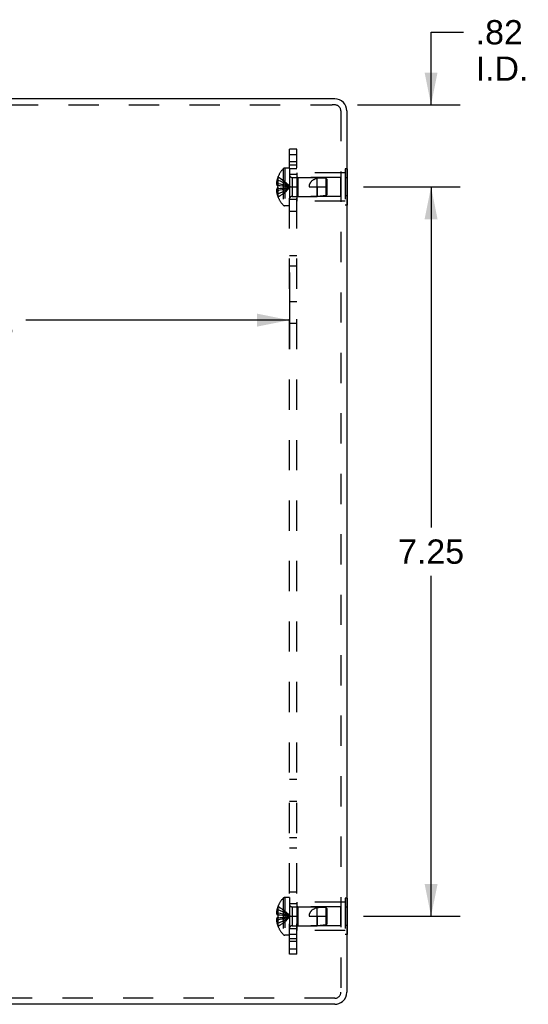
# Model space of a CAD drawing. Header units: inches. Extents: x 0 to 54.6, y 0 to 35.4.
# Tile 18 of 18: x 31 to 36, y 14.7 to 24.4. Entities that reach past the tile are written whole.
import ezdxf

# ---------------------------------------------------------------- set-up
doc = ezdxf.new("R2010")
doc.units = ezdxf.units.IN
doc.header["$LTSCALE"] = 3.005357
doc.header["$MEASUREMENT"] = 0
doc.linetypes.add('HIDDEN', pattern=[0.2, 0.1, -0.1])
doc.layers.get('0').update_dxf_attribs({"linetype": 'CONTINUOUS'})
for name, color, linetype in [('DEFAULT_2', 8, 'HIDDEN'), ('DIMENSIONS', 7, 'CONTINUOUS'), ('SUBPANEL', 7, 'CONTINUOUS')]:
    doc.layers.add(name, color=color, linetype=linetype)
doc.styles.get("Standard").update_dxf_attribs({"font": 'arial.ttf'})
doc.dimstyles.new('DIMSTYLE_1', dxfattribs={"dimtxt": 0.241071, "dimasz": 0.321429, "dimexe": 0.09, "dimexo": 0.07, "dimgap": 0.0375, "dimtad": 0, "dimtih": 1, "dimtoh": 1, "dimzin": 4, "dimdsep": 46, "dimtxsty": 'Standard', "dimblk": '_FILLED', "dimblk1": '_FILLED', "dimblk2": '_FILLED', "dimcen": 0.09, "dimadec": 3, "dimazin": 1, "dimtfac": 1, "dimtdec": 3, "dimtofl": 0, "dimtmove": 0, "dimatfit": 3, "dimldrblk": '_FILLED', "dimfxl": 0, "dimtolj": 1, "dimtzin": 4, "dimarcsym": 0})

# ---------------------------------------------------------------- blocks, each defined once
blk = doc.blocks.new('_FILLED')
at = {"color": 0, "linetype": 'ByBlock'}
blk.add_solid([(0, 0), (-1, 0.2), (-1, -0.2)], dxfattribs=at)
blk = doc.blocks.new('*D4')
at = {"layer": 'DIMENSIONS', "color": 2, "linetype": 'Continuous'}
for p, q in [((35.0467, 23.6013), (35.0467, 24.3237)), ((35.0467, 24.3237), (35.3696, 24.3237)), ((34.3152, 23.6013), (35.3359, 23.6013)), ((34.3752, 22.7863), (35.3359, 22.7863)), ((35.0467, 22.7863), (35.0467, 22.1435))]:
    blk.add_line(p, q, dxfattribs=at)
at = {"layer": 'DIMENSIONS', "color": 2, "linetype": 'Continuous', "xscale": 0.3214285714, "yscale": 0.3214285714, "zscale": 0.3214285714}
for p, rotation in [((35.0467, 23.6013), 270), ((35.0467, 22.7863), 90)]:
    blk.add_blockref('_FILLED', p, dxfattribs=dict(at, rotation=rotation))
at = {"layer": 'DIMENSIONS', "color": 2, "linetype": 'Continuous', "insert": (35.4901, 24.4443), "char_height": 0.24107, "width": 0.522471, "attachment_point": 1, "line_spacing_factor": 0.9}
blk.add_mtext('.82\\PI.D.', dxfattribs=at)
blk = doc.blocks.new('*D12')
at = {"layer": 'DIMENSIONS', "color": 2, "linetype": 'Continuous'}
for p, q in [((34.3752, 22.7863), (35.3359, 22.7863)), ((35.0467, 22.7863), (35.0467, 19.4024)), ((35.0467, 15.5363), (35.0467, 18.9202)), ((34.3752, 15.5363), (35.3359, 15.5363))]:
    blk.add_line(p, q, dxfattribs=at)
at = {"layer": 'DIMENSIONS', "color": 2, "linetype": 'Continuous', "xscale": 0.3214285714, "yscale": 0.3214285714, "zscale": 0.3214285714}
for p, rotation in [((35.0467, 22.7863), 90), ((35.0467, 15.5363), 270)]:
    blk.add_blockref('_FILLED', p, dxfattribs=dict(at, rotation=rotation))
at = {"layer": 'DIMENSIONS', "color": 2, "linetype": 'Continuous', "insert": (35.0467, 19.2819), "char_height": 0.24107, "width": 0.655105, "attachment_point": 2, "line_spacing_factor": 0.9}
blk.add_mtext('7.25', dxfattribs=at)
blk = doc.blocks.new('*D15')
at = {"layer": 'DIMENSIONS', "color": 2, "linetype": 'Continuous'}
for p, q in [((26.0852, 21.9363), (26.0852, 21.1728)), ((33.6392, 21.9363), (33.6392, 21.1728)), ((26.0852, 21.4621), (28.7043, 21.4621)), ((33.6392, 21.4621), (31.02, 21.4621))]:
    blk.add_line(p, q, dxfattribs=at)
at = {"layer": 'DIMENSIONS', "color": 2, "linetype": 'Continuous', "xscale": 0.3214285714, "yscale": 0.3214285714, "zscale": 0.3214285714, "rotation": 180}
blk.add_blockref('_FILLED', (26.0852, 21.4621), dxfattribs=at)
at = {"layer": 'DIMENSIONS', "color": 2, "linetype": 'Continuous', "xscale": 0.3214285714, "yscale": 0.3214285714, "zscale": 0.3214285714}
blk.add_blockref('_FILLED', (33.6392, 21.4621), dxfattribs=at)
at = {"layer": 'DIMENSIONS', "color": 2, "linetype": 'Continuous', "insert": (29.8622, 21.5826), "char_height": 0.241071, "width": 2.074648, "attachment_point": 2, "line_spacing_factor": 0.9}
blk.add_mtext('7.55 USABLE\\PDEPTH', dxfattribs=at)

msp = doc.modelspace()

# ---------------------------------------------------------------- linework, layer by layer
at = {"color": 3, "linetype": 'Continuous'}
for p, q in [((34.0902, 23.6613), (27.2171, 23.6613)), ((34.2102, 23.5413), (34.2102, 14.7813)), ((34.0902, 14.6613), (27.2171, 14.6613))]:
    msp.add_line(p, q, dxfattribs=at)
at = {"color": 7, "linetype": 'Continuous'}
for p, q in [((34.2142, 22.9665), (34.2102, 22.9665)), ((34.2142, 22.9665), (34.2142, 22.6062)), ((34.2142, 22.8764), (34.2102, 22.8764)), ((34.2142, 22.6963), (34.2102, 22.6963)), ((34.2142, 22.6062), (34.2102, 22.6062)), ((34.2142, 15.7165), (34.2102, 15.7165)), ((34.2142, 15.7165), (34.2142, 15.3562)), ((34.2142, 15.6264), (34.2102, 15.6264)), ((34.2142, 15.4463), (34.2102, 15.4463)), ((34.2142, 15.3562), (34.2102, 15.3562))]:
    msp.add_line(p, q, dxfattribs=at)
at = {"color": 3, "linetype": 'Continuous'}
for centre, start, end in [((34.0902, 23.5413), 0, 90), ((34.0902, 14.7813), 270, 310.41647)]:
    msp.add_arc(centre, 0.12, start, end, dxfattribs=at)
at = {"color": 7, "linetype": 'Continuous'}
msp.add_arc((34.0902, 14.7813), 0.12, 310.41647, 360, dxfattribs=at)
at = {"layer": 'DEFAULT_2', "color": 8, "linetype": 'HIDDEN'}
for p, q in [((27.2366, 23.6013), (34.0638, 23.6013)), ((34.0902, 23.6013), (34.0638, 23.6013)), ((34.1502, 23.5413), (34.1502, 14.7813)), ((33.5781, 22.9666), (33.5781, 22.6061)), ((33.5926, 22.9728), (33.5926, 22.5998)), ((33.6392, 22.9728), (33.5926, 22.9728)), ((33.6392, 22.9728), (33.6392, 22.5998)), ((33.7142, 22.9263), (33.7142, 22.6463)), ((34.1932, 22.9263), (33.7142, 22.9263)), ((34.2102, 22.9665), (34.1932, 22.9665)), ((34.1932, 22.9665), (34.1932, 22.6062)), ((33.5258, 22.8212), (33.5109, 22.8212)), ((33.5258, 22.8548), (33.5158, 22.8548)), ((33.5262, 22.8856), (33.5258, 22.8858)), ((33.5262, 22.8856), (33.5258, 22.8846)), ((33.5258, 22.8846), (33.5258, 22.8018)), ((33.6674, 22.8803), (33.6674, 22.6923)), ((33.6674, 22.8803), (33.9142, 22.8803)), ((33.7242, 22.8813), (33.7142, 22.8913)), ((33.7242, 22.8813), (33.7242, 22.6913)), ((34.1517, 22.8813), (33.7242, 22.8813)), ((33.9142, 22.6923), (33.9142, 22.8803)), ((34.0042, 22.8713), (33.9142, 22.8803)), ((34.0042, 22.7013), (34.0042, 22.8713)), ((34.0042, 22.8713), (34.0094, 22.8656)), ((34.0142, 22.8603), (34.0042, 22.8713)), ((34.0094, 22.8656), (34.0142, 22.8603)), ((34.0142, 22.7123), (34.0142, 22.8603)), ((34.1517, 22.6913), (34.1517, 22.8813)), ((34.2102, 22.8764), (34.1932, 22.8764)), ((33.5258, 22.7514), (33.5109, 22.7514)), ((33.5258, 22.8018), (33.5158, 22.8018)), ((33.5258, 22.7708), (33.5158, 22.7708)), ((33.5258, 22.7178), (33.5158, 22.7178)), ((33.5262, 22.8018), (33.5258, 22.8018)), ((33.5258, 22.8018), (33.5483, 22.7997)), ((33.5258, 22.7708), (33.5483, 22.773)), ((33.5262, 22.7709), (33.5258, 22.7708)), ((33.5258, 22.7708), (33.5258, 22.688)), ((33.5262, 22.8018), (33.526, 22.7966)), ((33.548, 22.773), (33.5698, 22.7753)), ((33.5695, 22.7753), (33.5907, 22.7778)), ((33.5905, 22.7778), (33.611, 22.7805)), ((33.8342, 22.7863), (34.0142, 22.7863)), ((33.9142, 22.7863), (33.9142, 22.6923)), ((34.0142, 22.7123), (34.0042, 22.7013)), ((33.5262, 22.6871), (33.5258, 22.688)), ((33.5262, 22.6871), (33.5258, 22.6868)), ((33.6674, 22.6923), (33.9142, 22.6923)), ((33.7242, 22.6913), (33.7142, 22.6813)), ((34.1932, 22.6463), (33.7142, 22.6463)), ((34.1517, 22.6913), (33.7242, 22.6913)), ((34.0042, 22.7013), (33.9142, 22.6923)), ((34.2102, 22.6963), (34.1932, 22.6963)), ((33.6392, 22.5998), (33.5926, 22.5998)), ((34.2102, 22.6062), (34.1932, 22.6062)), ((33.5781, 15.7166), (33.5781, 15.3561)), ((33.6392, 15.7228), (33.5926, 15.7228)), ((33.5926, 15.7228), (33.5926, 15.3498)), ((33.6392, 15.7228), (33.6392, 15.3498)), ((34.1932, 15.6763), (33.7142, 15.6763)), ((33.7142, 15.6763), (33.7142, 15.3963)), ((34.2102, 15.7165), (34.1932, 15.7165)), ((34.1932, 15.7165), (34.1932, 15.3562)), ((33.5258, 15.5712), (33.5109, 15.5712)), ((33.5258, 15.6048), (33.5158, 15.6048)), ((33.5262, 15.6356), (33.5258, 15.6358)), ((33.5262, 15.6356), (33.5258, 15.6346)), ((33.5258, 15.6346), (33.5258, 15.5518)), ((33.6674, 15.6303), (33.9142, 15.6303)), ((33.6674, 15.6303), (33.6674, 15.4423)), ((33.7242, 15.6313), (33.7142, 15.6413)), ((34.1517, 15.6313), (33.7242, 15.6313)), ((33.7242, 15.6313), (33.7242, 15.4413)), ((34.0042, 15.6213), (33.9142, 15.6303)), ((33.9142, 15.4423), (33.9142, 15.6303)), ((34.0142, 15.6103), (34.0042, 15.6213)), ((34.0042, 15.4513), (34.0042, 15.6213)), ((34.0142, 15.4623), (34.0142, 15.6103)), ((34.1517, 15.4413), (34.1517, 15.6313)), ((34.2102, 15.6264), (34.1932, 15.6264)), ((33.5258, 15.5014), (33.5109, 15.5014)), ((33.5258, 15.5518), (33.5158, 15.5518)), ((33.5258, 15.5208), (33.5158, 15.5208)), ((33.5258, 15.4678), (33.5158, 15.4678)), ((33.5262, 15.5518), (33.5258, 15.5518)), ((33.5258, 15.5518), (33.5483, 15.5497)), ((33.5258, 15.5208), (33.5483, 15.523)), ((33.5262, 15.5209), (33.5258, 15.5208)), ((33.5258, 15.5208), (33.5258, 15.438)), ((33.548, 15.523), (33.5698, 15.5253)), ((33.5695, 15.5253), (33.5907, 15.5278)), ((33.5905, 15.5278), (33.611, 15.5305)), ((33.8342, 15.5363), (34.0142, 15.5363)), ((33.9142, 15.5363), (33.9142, 15.4423)), ((33.5258, 15.438), (33.5262, 15.4371)), ((33.5262, 15.4371), (33.5258, 15.4368)), ((33.6674, 15.4423), (33.9142, 15.4423)), ((33.7242, 15.4413), (33.7142, 15.4313)), ((34.1932, 15.3963), (33.7142, 15.3963)), ((34.1517, 15.4413), (33.7242, 15.4413)), ((34.0042, 15.4513), (33.9142, 15.4423)), ((34.0142, 15.4623), (34.0042, 15.4513)), ((34.2102, 15.4463), (34.1932, 15.4463)), ((33.6392, 15.3498), (33.5926, 15.3498)), ((34.2102, 15.3562), (34.1932, 15.3562)), ((34.0902, 14.7213), (27.2171, 14.7213))]:
    msp.add_line(p, q, dxfattribs=at)
for points in [[(33.5158, 22.8548), (33.5148, 22.8504), (33.5139, 22.846), (33.5131, 22.8417), (33.5125, 22.8375), (33.5119, 22.8334), (33.5115, 22.8293), (33.5111, 22.8252), (33.5109, 22.8212)], [(33.5109, 22.8212), (33.5111, 22.8188), (33.5115, 22.8164), (33.512, 22.814), (33.5126, 22.8115), (33.5132, 22.8091), (33.514, 22.8067), (33.5148, 22.8042), (33.5158, 22.8018)], [(33.5258, 22.8548), (33.548, 22.8454), (33.5695, 22.8351), (33.5905, 22.8241), (33.6108, 22.8123), (33.6306, 22.7997), (33.6498, 22.7863)], [(33.5258, 22.8212), (33.548, 22.8164), (33.5695, 22.8112), (33.5905, 22.8056), (33.6108, 22.7996), (33.6306, 22.7931), (33.6498, 22.7863)], [(33.5262, 22.8856), (33.5483, 22.8719), (33.5698, 22.8571), (33.5907, 22.8411), (33.611, 22.824), (33.6307, 22.8057), (33.6498, 22.7863)], [(33.9142, 22.8704), (33.9068, 22.8683), (33.8999, 22.866), (33.8935, 22.8635), (33.8875, 22.8609), (33.8819, 22.8581), (33.8767, 22.8552), (33.872, 22.8522), (33.8676, 22.8492), (33.8637, 22.8461), (33.8601, 22.843), (33.8568, 22.8398), (33.8539, 22.8367), (33.8512, 22.8335), (33.8487, 22.8303), (33.8465, 22.8271), (33.8445, 22.8238), (33.8426, 22.8205), (33.841, 22.8171), (33.8394, 22.8136), (33.8381, 22.8099), (33.8369, 22.8062), (33.8359, 22.8023), (33.8352, 22.7984), (33.8346, 22.7944), (33.8343, 22.7903), (33.8342, 22.7863)], [(34.0042, 22.8713), (33.9927, 22.8722), (33.9811, 22.8729), (33.9693, 22.8733), (33.9577, 22.8735), (33.9462, 22.8733), (33.935, 22.8727), (33.9244, 22.8718), (33.9142, 22.8704)], [(33.5158, 22.7708), (33.5148, 22.7684), (33.514, 22.766), (33.5132, 22.7635), (33.5126, 22.7611), (33.512, 22.7587), (33.5115, 22.7563), (33.5111, 22.7538), (33.5109, 22.7514)], [(33.5109, 22.7514), (33.5111, 22.7474), (33.5115, 22.7433), (33.5119, 22.7393), (33.5125, 22.7351), (33.5131, 22.7309), (33.5139, 22.7267), (33.5148, 22.7223), (33.5158, 22.7178)], [(33.5259, 22.7812), (33.5258, 22.7863), (33.5259, 22.7915), (33.526, 22.7966)], [(33.5258, 22.7178), (33.548, 22.7273), (33.5695, 22.7375), (33.5905, 22.7485), (33.6108, 22.7603), (33.6306, 22.7729), (33.6498, 22.7863)], [(33.5258, 22.7514), (33.548, 22.7562), (33.5695, 22.7614), (33.5905, 22.7671), (33.6108, 22.7731), (33.6306, 22.7795), (33.6498, 22.7863)], [(33.5259, 22.7812), (33.526, 22.776), (33.5262, 22.7709)], [(33.5262, 22.6871), (33.5483, 22.7008), (33.5698, 22.7156), (33.5907, 22.7316), (33.611, 22.7487), (33.6307, 22.7669), (33.6498, 22.7863)], [(33.548, 22.7997), (33.5698, 22.7973), (33.5907, 22.7949), (33.611, 22.7922), (33.6307, 22.7893), (33.6498, 22.7863)], [(33.5695, 22.7974), (33.5905, 22.7949), (33.6108, 22.7922), (33.6306, 22.7894), (33.6498, 22.7863)], [(33.6108, 22.7804), (33.6306, 22.7833), (33.6498, 22.7863)], [(33.611, 22.7805), (33.6307, 22.7833), (33.6498, 22.7863)], [(33.5158, 15.6048), (33.5148, 15.6004), (33.5139, 15.596), (33.5131, 15.5917), (33.5125, 15.5875), (33.5119, 15.5834), (33.5115, 15.5793), (33.5111, 15.5752), (33.5109, 15.5712)], [(33.5109, 15.5712), (33.5111, 15.5688), (33.5115, 15.5664), (33.512, 15.564), (33.5126, 15.5615), (33.5132, 15.5591), (33.514, 15.5567), (33.5148, 15.5542), (33.5158, 15.5518)], [(33.5258, 15.6048), (33.548, 15.5954), (33.5695, 15.5851), (33.5905, 15.5741), (33.6108, 15.5623), (33.6306, 15.5497), (33.6498, 15.5363)], [(33.5258, 15.5712), (33.548, 15.5664), (33.5695, 15.5612), (33.5905, 15.5556), (33.6108, 15.5496), (33.6306, 15.5431), (33.6498, 15.5363)], [(33.5262, 15.6356), (33.5483, 15.6219), (33.5698, 15.6071), (33.5907, 15.5911), (33.611, 15.574), (33.6307, 15.5557), (33.6498, 15.5363)], [(33.9142, 15.6204), (33.9068, 15.6183), (33.8999, 15.616), (33.8935, 15.6135), (33.8875, 15.6109), (33.8819, 15.6081), (33.8767, 15.6052), (33.872, 15.6022), (33.8676, 15.5992), (33.8637, 15.5961), (33.8601, 15.593), (33.8568, 15.5898), (33.8539, 15.5867), (33.8512, 15.5835), (33.8487, 15.5803), (33.8465, 15.5771), (33.8445, 15.5738), (33.8426, 15.5705), (33.841, 15.5671), (33.8394, 15.5636), (33.8381, 15.5599), (33.8369, 15.5562), (33.8359, 15.5523), (33.8352, 15.5484), (33.8346, 15.5444), (33.8343, 15.5403), (33.8342, 15.5363)], [(34.0042, 15.6213), (33.9927, 15.6222), (33.9811, 15.6229), (33.9693, 15.6233), (33.9577, 15.6235), (33.9462, 15.6233), (33.935, 15.6227), (33.9244, 15.6218), (33.9142, 15.6204)], [(34.0042, 15.6213), (34.0094, 15.6156), (34.0118, 15.6129)], [(33.5158, 15.5208), (33.5148, 15.5184), (33.514, 15.516), (33.5132, 15.5135), (33.5126, 15.5111), (33.512, 15.5087), (33.5115, 15.5063), (33.5111, 15.5038), (33.5109, 15.5014)], [(33.5109, 15.5014), (33.5111, 15.4974), (33.5115, 15.4933), (33.5119, 15.4893), (33.5125, 15.4851), (33.5131, 15.4809), (33.5139, 15.4767), (33.5148, 15.4723), (33.5158, 15.4678)], [(33.5262, 15.5518), (33.526, 15.5466), (33.5259, 15.5415), (33.5258, 15.5363), (33.5259, 15.5312), (33.526, 15.526), (33.5262, 15.5209)], [(33.5258, 15.5014), (33.548, 15.5062), (33.5695, 15.5114), (33.5905, 15.5171), (33.6108, 15.5231), (33.6306, 15.5295), (33.6498, 15.5363)], [(33.5258, 15.4678), (33.548, 15.4773), (33.5695, 15.4875), (33.5905, 15.4985), (33.6108, 15.5103), (33.6306, 15.5229), (33.6498, 15.5363)], [(33.5262, 15.4371), (33.5483, 15.4508), (33.5698, 15.4656), (33.5907, 15.4816), (33.611, 15.4987), (33.6307, 15.5169), (33.6498, 15.5363)], [(33.548, 15.5497), (33.5698, 15.5473), (33.5907, 15.5449), (33.611, 15.5422), (33.6307, 15.5393), (33.6498, 15.5363)], [(33.5695, 15.5474), (33.5905, 15.5449), (33.6108, 15.5422), (33.6306, 15.5394), (33.6498, 15.5363)], [(33.6108, 15.5304), (33.6306, 15.5333), (33.6498, 15.5363)], [(33.611, 15.5305), (33.6307, 15.5333), (33.6498, 15.5363)]]:
    msp.add_lwpolyline(points, dxfattribs=at)
for centre, radius, start, end in [((34.0902, 23.5413), 0.06, 0, 90), ((33.768, 22.7863), 0.2618, 136.4862, 157.66431), ((33.5926, 22.9528), 0.02, 90, 136.4862), ((33.6674, 22.9085), 0.0282, 180, 270), ((33.768, 22.7863), 0.2614, 157.91062, 164.80589), ((33.768, 22.7863), 0.2614, 195.19411, 202.08938), ((33.768, 22.7863), 0.2618, 202.33569, 223.5138), ((33.6674, 22.6641), 0.0282, 90, 180), ((33.5926, 22.6198), 0.02, 223.5138, 270), ((33.768, 15.5363), 0.2618, 136.4862, 157.66431), ((33.5926, 15.7028), 0.02, 90, 136.4862), ((33.768, 15.5363), 0.2614, 157.91062, 164.80589), ((33.6674, 15.6585), 0.0282, 180, 270), ((33.768, 15.5363), 0.2614, 195.19411, 202.08938), ((33.768, 15.5363), 0.2618, 202.33569, 223.5138), ((33.6674, 15.4141), 0.0282, 90, 180), ((33.5926, 15.3698), 0.02, 223.5138, 270), ((34.0902, 14.7813), 0.06, 270, 360)]:
    msp.add_arc(centre, radius, start, end, dxfattribs=at)
at = {"layer": 'SUBPANEL', "color": 8, "linetype": 'HIDDEN'}
for p, q in [((33.6392, 15.1613), (33.6392, 23.1613)), ((33.7142, 23.1613), (33.6392, 23.1613)), ((33.6392, 23.1096), (33.7142, 23.1096)), ((33.7142, 15.1613), (33.7142, 23.1613)), ((33.7142, 23.0363), (33.6392, 23.0363)), ((33.6392, 23.0073), (33.7142, 23.0073)), ((33.7142, 22.9673), (33.6392, 22.9673)), ((33.7142, 22.9113), (33.6392, 22.9113)), ((33.6392, 22.7863), (33.7142, 22.7863)), ((33.7142, 22.6613), (33.6392, 22.6613)), ((33.6392, 22.5444), (33.7142, 22.5444)), ((33.6392, 22.1048), (33.7142, 22.1048)), ((33.6392, 22.0035), (33.7142, 22.0035)), ((33.7142, 21.6453), (33.6392, 21.6453)), ((33.7142, 21.4273), (33.6392, 21.4273)), ((33.7142, 16.8953), (33.6392, 16.8953)), ((33.7142, 16.6773), (33.6392, 16.6773)), ((33.6392, 16.3191), (33.7142, 16.3191)), ((33.6392, 16.2178), (33.7142, 16.2178)), ((33.6392, 15.7783), (33.7142, 15.7783)), ((33.7142, 15.6613), (33.6392, 15.6613)), ((33.6392, 15.5363), (33.7142, 15.5363)), ((33.7142, 15.4113), (33.6392, 15.4113)), ((33.7142, 15.3553), (33.6392, 15.3553)), ((33.6392, 15.3154), (33.7142, 15.3154)), ((33.7142, 15.2863), (33.6392, 15.2863)), ((33.6392, 15.213), (33.7142, 15.213)), ((33.7142, 15.1613), (33.6392, 15.1613))]:
    msp.add_line(p, q, dxfattribs=at)

# ---------------------------------------------------------------- dimensions: what is measured, and where the dimension line sits
at = {"layer": 'DIMENSIONS', "color": 2, "linetype": 'Continuous'}
for base, p1, p2, angle, text, picture, middle in [((35.0466569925, 22.7863206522), (34.2451664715, 23.6013206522), (34.3051664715, 22.7863206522), 270, '<>\\PI.D.', '*D4', (35.7513396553, 24.1429401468)), ((26.0852, 21.4621), (33.6392, 22.0063), (26.0852, 22.0063), 180, '<> USABLE\\PDEPTH', '*D15', (29.8622, 21.2813))]:
    dim = msp.add_linear_dim(base=base, p1=p1, p2=p2, angle=angle, text=text, dimstyle='DIMSTYLE_1', dxfattribs=at)
    dim.commit()
    dim.dimension.update_dxf_attribs({"geometry": picture, "text_midpoint": middle, "dimtype": 160})
dim = msp.add_linear_dim(base=(35.0467, 15.5363), p1=(34.3052, 22.7863), p2=(34.3052, 15.5363), angle=270, dimstyle='DIMSTYLE_1', dxfattribs=at)
dim.commit()
dim.dimension.update_dxf_attribs({"geometry": '*D12', "text_midpoint": (35.0477, 19.16), "dimtype": 160})

doc.saveas('drawing.dxf')
